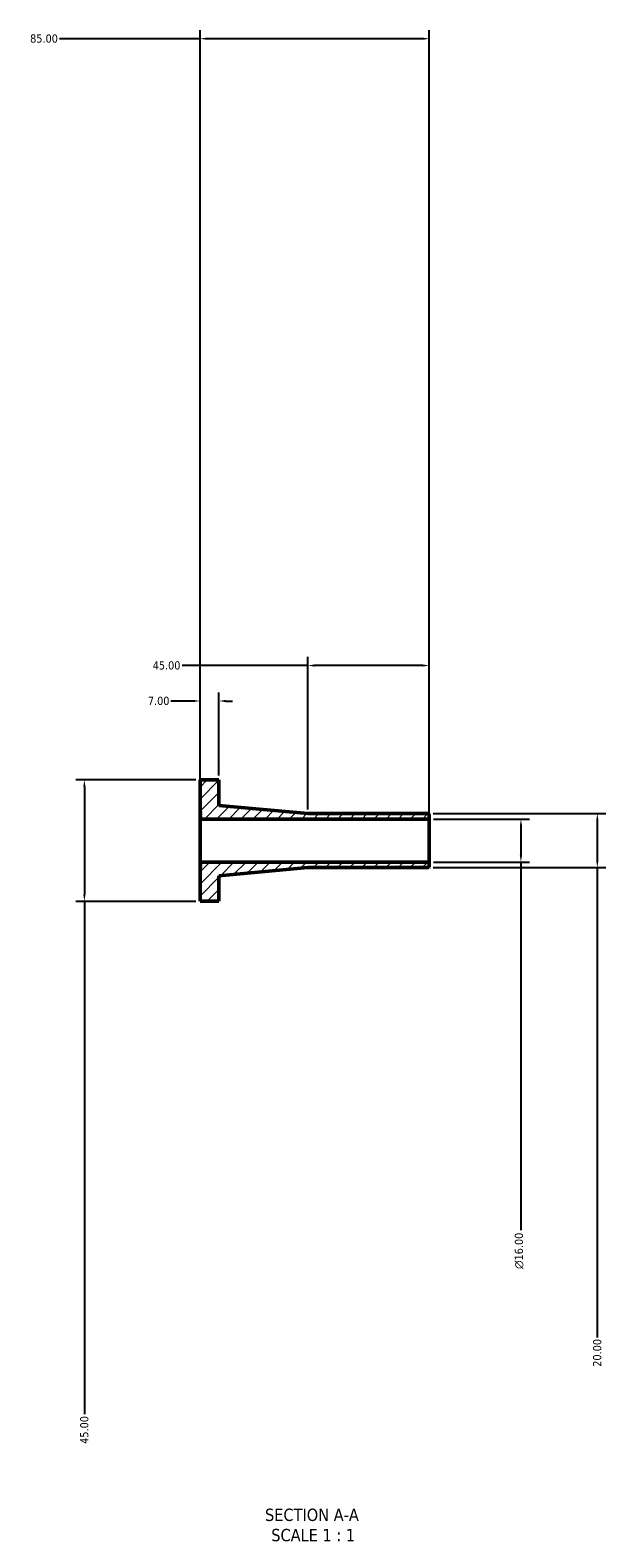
# Model space of a CAD drawing. Header units: millimetres. Extents: x -256 to 982, y -1011 to 1152.
# Tile 1 of 3: x 340 to 553, y -1011 to -453. Entities that reach past the tile are written whole.
import ezdxf

# ---------------------------------------------------------------- set-up
doc = ezdxf.new("R2010")
doc.units = ezdxf.units.MM
for name, color, linetype, lineweight in [('Dimension (ANSI)', 7, 'Continuous', 25), ('Hatch (ANSI)', 7, 'Continuous', 18), ('Symbol (ANSI)', 7, 'Continuous', 25), ('Visible (ANSI)', 7, 'Continuous', 50)]:
    doc.layers.add(name, color=color, linetype=linetype, lineweight=lineweight)
doc.styles.add('Label Text (ANSI)', font='tahoma.ttf')
doc.styles.add('Note Text (ANSI)', font='tahoma.ttf')
doc.dimstyles.new('Default - mm (ANSI)', dxfattribs={"dimtxt": 3.048, "dimasz": 2.5, "dimexe": 3.175, "dimexo": 1.6002, "dimgap": 0.8, "dimtad": 0, "dimtoh": 1, "dimrnd": 1e-08, "dimzin": 4, "dimdsep": 46, "dimtxsty": 'Note Text (ANSI)', "dimcen": 0.09, "dimdle": 10, "dimclrd": 256, "dimclre": 256, "dimclrt": 230, "dimadec": 1, "dimazin": 1, "dimtfac": 1, "dimtofl": 0, "dimtmove": 0, "dimatfit": 3, "dimfxl": 1, "dimtolj": 1, "dimtzin": 4, "dimlwd": -1, "dimlwe": -1, "dimarcsym": 0})

# ---------------------------------------------------------------- blocks, each defined once
blk = doc.blocks.new('*D7')
at = {"layer": 'Defpoints', "color": 0, "transparency": 16777216}
for p in [(487.85, -745), (487.85, -761), (521.85, -761)]:
    blk.add_point(p, dxfattribs=at)
at = {"layer": 'Dimension (ANSI)', "transparency": 16777216}
for p, q in [((489.45, -745), (525.02, -745)), ((521.85, -747.5), (521.85, -758.5)), ((489.45, -761), (525.02, -761)), ((521.85, -761), (521.85, -897.42))]:
    blk.add_line(p, q, dxfattribs=at)
for points in [[(521.43, -747.5), (522.26, -747.5), (521.85, -745)], [(521.43, -758.5), (522.26, -758.5), (521.85, -761)]]:
    blk.add_solid(points, dxfattribs=at)
at = {"layer": 'Dimension (ANSI)', "color": 230, "true_color": 0xff0080, "transparency": 16777216, "insert": (519.56, -911.77), "char_height": 3.048, "attachment_point": 1, "rotation": 90, "style": 'Note Text (ANSI)'}
blk.add_mtext('\\A1;\\fAIGDT|b0|i0;\\H3.0480;\\ln\\fTahoma|b0|i0;\\H3.0480;16.00', dxfattribs=at)
blk = doc.blocks.new('*D8')
at = {"layer": 'Defpoints', "color": 0, "transparency": 16777216}
for p in [(402.85, -730.5), (359.93, -775.5), (402.85, -775.5)]:
    blk.add_point(p, dxfattribs=at)
at = {"layer": 'Dimension (ANSI)', "transparency": 16777216}
for p, q in [((401.25, -730.5), (356.75, -730.5)), ((359.93, -733), (359.93, -773)), ((401.25, -775.5), (356.75, -775.5)), ((359.93, -775.5), (359.93, -965.61))]:
    blk.add_line(p, q, dxfattribs=at)
for points in [[(359.51, -733), (360.34, -733), (359.93, -730.5)], [(359.51, -773), (360.34, -773), (359.93, -775.5)]]:
    blk.add_solid(points, dxfattribs=at)
at = {"layer": 'Dimension (ANSI)', "color": 230, "true_color": 0xff0080, "transparency": 16777216, "insert": (358.34, -976.58), "char_height": 3.048, "attachment_point": 1, "rotation": 90, "style": 'Note Text (ANSI)'}
blk.add_mtext('\\A1;45.00', dxfattribs=at)
blk = doc.blocks.new('*D9')
at = {"layer": 'Defpoints', "color": 0, "transparency": 16777216}
for p in [(442.85, -688.1), (442.85, -743), (487.85, -743.2)]:
    blk.add_point(p, dxfattribs=at)
at = {"layer": 'Dimension (ANSI)', "transparency": 16777216}
for p, q in [((442.85, -741.4), (442.85, -684.92)), ((487.85, -741.6), (487.85, -684.92)), ((442.85, -688.1), (396.23, -688.1)), ((485.35, -688.1), (445.35, -688.1))]:
    blk.add_line(p, q, dxfattribs=at)
for points in [[(445.35, -687.68), (445.35, -688.51), (442.85, -688.1)], [(485.35, -687.68), (485.35, -688.51), (487.85, -688.1)]]:
    blk.add_solid(points, dxfattribs=at)
at = {"layer": 'Dimension (ANSI)', "color": 230, "true_color": 0xff0080, "transparency": 16777216, "insert": (385.26, -686.51), "char_height": 3.048, "attachment_point": 1, "style": 'Note Text (ANSI)'}
blk.add_mtext('\\A1;45.00', dxfattribs=at)
blk = doc.blocks.new('*D10')
at = {"layer": 'Defpoints', "color": 0, "transparency": 16777216}
for p in [(402.85, -701.25), (402.85, -730.5), (409.85, -730.5)]:
    blk.add_point(p, dxfattribs=at)
at = {"layer": 'Dimension (ANSI)', "transparency": 16777216}
for p, q in [((402.85, -728.9), (402.85, -698.07)), ((409.85, -728.9), (409.85, -698.07)), ((400.35, -701.25), (392.03, -701.25)), ((412.35, -701.25), (414.85, -701.25))]:
    blk.add_line(p, q, dxfattribs=at)
for points in [[(400.35, -700.83), (400.35, -701.66), (402.85, -701.25)], [(412.35, -700.83), (412.35, -701.66), (409.85, -701.25)]]:
    blk.add_solid(points, dxfattribs=at)
at = {"layer": 'Dimension (ANSI)', "color": 230, "true_color": 0xff0080, "transparency": 16777216, "insert": (383.47, -699.66), "char_height": 3.048, "attachment_point": 1, "style": 'Note Text (ANSI)'}
blk.add_mtext('\\A1;7.00', dxfattribs=at)
blk = doc.blocks.new('*D11')
at = {"layer": 'Defpoints', "color": 0, "transparency": 16777216}
for p in [(402.85, -455.77), (402.85, -745), (487.85, -745)]:
    blk.add_point(p, dxfattribs=at)
at = {"layer": 'Dimension (ANSI)', "transparency": 16777216}
for p, q in [((402.85, -743.4), (402.85, -452.59)), ((487.85, -743.4), (487.85, -452.59)), ((402.85, -455.77), (350.7, -455.77)), ((485.35, -455.77), (405.35, -455.77))]:
    blk.add_line(p, q, dxfattribs=at)
for points in [[(405.35, -455.35), (405.35, -456.18), (402.85, -455.77)], [(485.35, -455.35), (485.35, -456.18), (487.85, -455.77)]]:
    blk.add_solid(points, dxfattribs=at)
at = {"layer": 'Dimension (ANSI)', "color": 230, "true_color": 0xff0080, "transparency": 16777216, "insert": (339.8, -454.17), "char_height": 3.048, "attachment_point": 1, "style": 'Note Text (ANSI)'}
blk.add_mtext('\\A1;85.00', dxfattribs=at)
blk = doc.blocks.new('*D12')
at = {"layer": 'Defpoints', "color": 0, "transparency": 16777216}
for p in [(487.65, -743), (487.65, -763), (550.18, -763)]:
    blk.add_point(p, dxfattribs=at)
at = {"layer": 'Dimension (ANSI)', "transparency": 16777216}
for p, q in [((489.25, -743), (553.36, -743)), ((550.18, -745.5), (550.18, -760.5)), ((489.25, -763), (553.36, -763)), ((550.18, -763), (550.18, -937.18))]:
    blk.add_line(p, q, dxfattribs=at)
for points in [[(549.77, -745.5), (550.6, -745.5), (550.18, -743)], [(549.77, -760.5), (550.6, -760.5), (550.18, -763)]]:
    blk.add_solid(points, dxfattribs=at)
at = {"layer": 'Dimension (ANSI)', "color": 230, "true_color": 0xff0080, "transparency": 16777216, "insert": (548.6, -948.01), "char_height": 3.048, "attachment_point": 1, "rotation": 90, "style": 'Note Text (ANSI)'}
blk.add_mtext('\\A1;20.00', dxfattribs=at)

msp = doc.modelspace()

# ---------------------------------------------------------------- hatches: boundary and pattern name
at = {"layer": 'Hatch (ANSI)'}
h = msp.add_hatch(dxfattribs=at)
h.set_pattern_fill('ANSI31', color=256, scale=25.4, style=0)
h.set_pattern_definition([(45, (0, 0), (-2.245064, 2.245064), [])])
h.paths.add_polyline_path([(402.848, -742.196), (403.048, -742.196), (403.048, -742.596), (402.848, -742.596), (402.848, -742.996), (403.048, -742.996), (403.048, -743.396), (402.848, -743.396), (402.848, -743.796), (403.048, -743.796), (403.048, -744.196), (402.848, -744.196), (402.848, -744.996), (487.848, -744.996), (487.848, -743.196), (487.648, -742.996), (442.848, -742.996), (409.848, -739.996), (409.848, -730.496), (402.848, -730.496)])
h.paths.add_polyline_path([(403.048, -763.796), (402.848, -763.796), (402.848, -775.496), (409.848, -775.496), (409.848, -765.996), (442.848, -762.996), (487.648, -762.996), (487.848, -762.796), (487.848, -760.996), (402.848, -760.996), (402.848, -761.796), (403.048, -761.796), (403.048, -762.196), (402.848, -762.196), (402.848, -762.596), (403.048, -762.596), (403.048, -762.996), (402.848, -762.996), (402.848, -763.396), (403.048, -763.396)])

# ---------------------------------------------------------------- linework, layer by layer
at = {"layer": 'Visible (ANSI)'}
for p, q in [((409.848, -730.496), (402.848, -730.496)), ((402.848, -730.496), (402.848, -742.196)), ((409.848, -739.996), (409.848, -730.496)), ((402.848, -742.196), (403.048, -742.196)), ((402.848, -742.596), (402.848, -742.196)), ((403.048, -742.596), (402.848, -742.596)), ((402.848, -742.596), (402.848, -742.996)), ((402.848, -742.996), (403.048, -742.996)), ((402.848, -743.396), (402.848, -742.996)), ((403.048, -742.196), (403.048, -742.596)), ((403.048, -742.996), (403.048, -743.396)), ((442.848, -742.996), (409.848, -739.996)), ((487.648, -742.996), (442.848, -742.996)), ((487.848, -743.196), (487.648, -742.996)), ((487.848, -744.996), (487.848, -743.196)), ((403.048, -743.396), (402.848, -743.396)), ((402.848, -743.396), (402.848, -743.796)), ((402.848, -743.796), (403.048, -743.796)), ((402.848, -744.196), (402.848, -743.796)), ((403.048, -744.196), (402.848, -744.196)), ((402.848, -744.196), (402.848, -744.996)), ((402.848, -744.996), (487.848, -744.996)), ((402.848, -760.996), (402.848, -744.996)), ((403.048, -743.796), (403.048, -744.196)), ((487.848, -760.996), (487.848, -744.996)), ((487.848, -760.996), (402.848, -760.996)), ((402.848, -760.996), (402.848, -761.796)), ((402.848, -761.796), (403.048, -761.796)), ((402.848, -762.196), (402.848, -761.796)), ((403.048, -762.196), (402.848, -762.196)), ((402.848, -762.196), (402.848, -762.596)), ((402.848, -762.596), (403.048, -762.596)), ((402.848, -762.996), (402.848, -762.596)), ((403.048, -762.996), (402.848, -762.996)), ((402.848, -762.996), (402.848, -763.396)), ((402.848, -763.396), (403.048, -763.396)), ((402.848, -763.796), (402.848, -763.396)), ((403.048, -763.796), (402.848, -763.796)), ((402.848, -763.796), (402.848, -775.496)), ((403.048, -761.796), (403.048, -762.196)), ((403.048, -762.596), (403.048, -762.996)), ((403.048, -763.396), (403.048, -763.796)), ((409.848, -765.996), (442.848, -762.996)), ((442.848, -762.996), (487.648, -762.996)), ((487.648, -762.996), (487.848, -762.796)), ((487.848, -762.796), (487.848, -760.996)), ((409.848, -775.496), (409.848, -765.996)), ((402.848, -775.496), (409.848, -775.496))]:
    msp.add_line(p, q, dxfattribs=at)

# ---------------------------------------------------------------- texts
at = {"layer": 'Symbol (ANSI)', "char_height": 4.572, "attachment_point": 7, "style": 'Label Text (ANSI)'}
for s, insert in [('SECTION A-A', (426.924, -1005.261)), ('SCALE 1 : 1', (429.243, -1012.774))]:
    msp.add_mtext(s, dxfattribs=dict(at, insert=insert))

# ---------------------------------------------------------------- dimensions: what is measured, and where the dimension line sits
at = {"layer": 'Dimension (ANSI)'}
for base, p1, p2, angle, override, picture, middle in [((402.848, -455.768), (487.848, -744.996), (402.848, -744.996), 180, {"dimtoh": 0, "dimdec": 2, "dimtp": 0, "dimtm": 0, "dimtdec": 2, "dimatfit": 2}, '*D11', (344.848, -455.768)), ((442.848, -688.096), (487.848, -743.196), (442.848, -742.996), 180, {"dimtoh": 0, "dimdec": 2, "dimtp": 0, "dimtm": 0, "dimtdec": 2, "dimatfit": 2}, '*D9', (390.348, -688.096)), ((402.848, -701.246), (409.848, -730.496), (402.848, -730.496), 180, {"dimtoh": 0, "dimdec": 2, "dimtp": 0, "dimtm": 0, "dimtdec": 2, "dimatfit": 1}, '*D10', (387.348, -701.246)), ((359.926, -775.496), (402.848, -730.496), (402.848, -775.496), 90, {"dimtoh": 0, "dimdec": 2, "dimtp": 0, "dimtm": 0, "dimtdec": 2, "dimatfit": 2}, '*D8', (359.926, -971.496)), ((550.183, -762.996), (487.648, -742.996), (487.648, -762.996), 90, {"dimtoh": 0, "dimdec": 2, "dimtp": 0, "dimtm": 0, "dimtdec": 2, "dimatfit": 2}, '*D12', (550.183, -942.996))]:
    dim = msp.add_linear_dim(base=base, p1=p1, p2=p2, angle=angle, dimstyle='Default - mm (ANSI)', override=override, dxfattribs=at)
    dim.commit()
    dim.dimension.update_dxf_attribs({"geometry": picture, "text_midpoint": middle, "dimtype": 160})
dim = msp.add_linear_dim(base=(521.848, -760.996), p1=(487.848, -744.996), p2=(487.848, -760.996), angle=90, text='\\fAIGDT|b0|i0;\\H3.0480;\\ln\\fTahoma|b0|i0;\\H3.0480;<>', dimstyle='Default - mm (ANSI)', override={"dimtoh": 0, "dimdec": 2, "dimtp": 0, "dimtm": 0, "dimtdec": 2, "dimatfit": 2}, dxfattribs=at)
dim.commit()
dim.dimension.update_dxf_attribs({"geometry": '*D7', "text_midpoint": (521.848, -904.996), "dimtype": 160})

doc.saveas('drawing.dxf')
